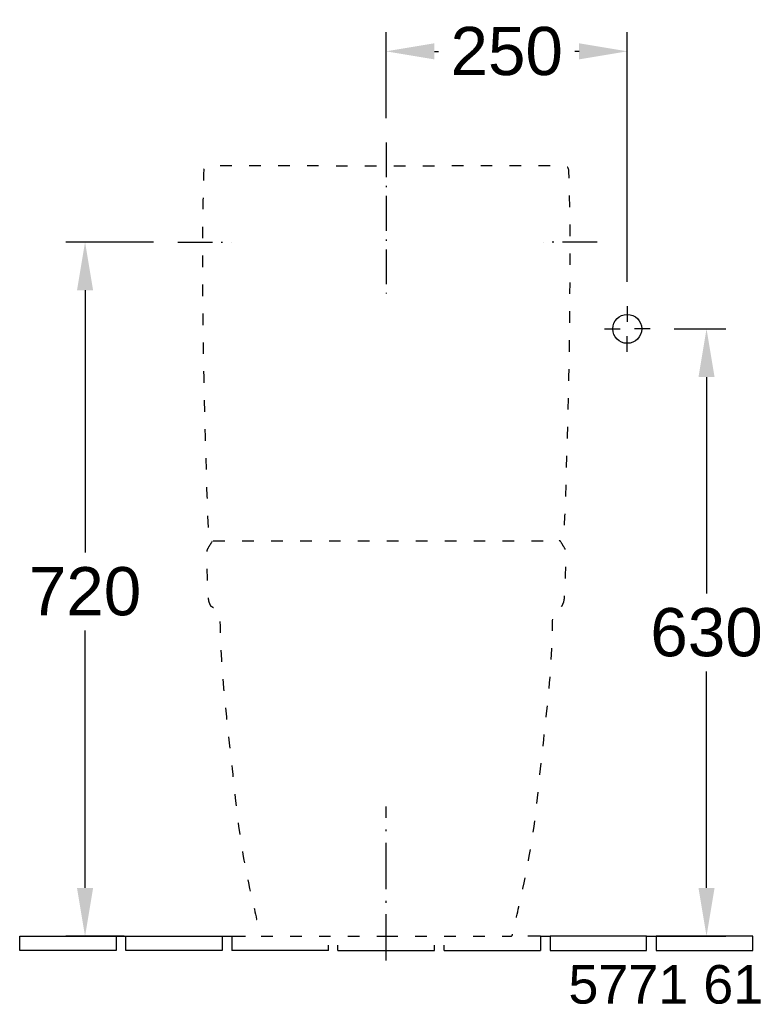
# Model space of a CAD drawing. Extents: x 184 to 7771, y -1169 to 3234.
# Tile 7 of 9: x 4060 to 4829, y 953 to 1974. Entities that reach past the tile are written whole.
import ezdxf

# ---------------------------------------------------------------- set-up
doc = ezdxf.new("R2010")
doc.units = 0
doc.linetypes.add('ACAD_ISO03W100', pattern=[30, 12, -18])
doc.linetypes.add('ACAD_ISO10W100', pattern=[18.5, 12, -3, 0.5, -3])
doc.layers.get('Defpoints').update_dxf_attribs({"linetype": 'CONTINUOUS'})
for name, color, linetype in [('INST', 4, 'CONTINUOUS'), ('INST_Abfluss', 7, 'CONTINUOUS'), ('INST_Bemassung', 7, 'CONTINUOUS'), ('INST_Fliesen', 2, 'CONTINUOUS'), ('INST_Text_Deu', 7, 'CONTINUOUS')]:
    doc.layers.add(name, color=color, linetype=linetype)
doc.styles.get("Standard").update_dxf_attribs({"font": 'arial.ttf'})
doc.styles.add('STYL2', font='arial.ttf')
doc.dimstyles.get("Standard").update_dxf_attribs({"dimscale": 0, "dimtxt": 50, "dimasz": 50, "dimexe": 20, "dimexo": 25, "dimgap": 15, "dimtad": 0, "dimtih": 1, "dimtoh": 1, "dimdec": 0, "dimdsep": 46, "dimtxsty": 'STYL2', "dimcen": 3, "dimclrd": 256, "dimclre": 256, "dimclrt": 256, "dimadec": 0, "dimazin": 0, "dimtfac": 1, "dimtdec": 0, "dimtofl": 0, "dimtmove": 0, "dimatfit": 3, "dimfxl": 1, "dimtolj": 1, "dimtzin": 0, "dimarcsym": 0})

# ---------------------------------------------------------------- blocks, each defined once
blk = doc.blocks.new('*D90')
at = {"layer": 'Defpoints', "color": 0, "linetype": 'Continuous'}
for p in [(4223.853799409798, 1743.024905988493), (4127.816378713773, 1023.265865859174), (4193.354071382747, 1023.265865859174)]:
    blk.add_point(p, dxfattribs=at)
at = {"layer": 'INST_Bemassung', "linetype": 'Continuous', "lineweight": -2}
for p, q in [((4198.853799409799, 1743.024905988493), (4107.816378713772, 1743.024905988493)), ((4127.816378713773, 1693.024905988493), (4127.816378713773, 1421.174035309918)), ((4127.816378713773, 1073.265865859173), (4127.816378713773, 1340.116736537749)), ((4168.354071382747, 1023.265865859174), (4107.816378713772, 1023.265865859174))]:
    blk.add_line(p, q, dxfattribs=at)
at = {"layer": 'INST_Bemassung', "linetype": 'Continuous'}
for points in [[(4119.48304538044, 1693.024905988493), (4136.149712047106, 1693.024905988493), (4127.816378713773, 1743.024905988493)], [(4119.48304538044, 1073.265865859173), (4136.149712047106, 1073.265865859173), (4127.816378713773, 1023.265865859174)]]:
    blk.add_solid(points, dxfattribs=at)
at = {"layer": 'INST_Bemassung', "linetype": 'Continuous', "insert": (4127.816378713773, 1380.645385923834), "char_height": 50, "attachment_point": 5, "style": 'STYL2'}
blk.add_mtext('\\A1;720', dxfattribs=at)
blk = doc.blocks.new('*D91')
at = {"layer": 'Defpoints', "color": 0, "linetype": 'Continuous'}
for p in [(4713.623483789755, 1653.024905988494), (4694.063964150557, 1023.265865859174), (4772.126690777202, 1023.265865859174)]:
    blk.add_point(p, dxfattribs=at)
at = {"layer": 'INST_Bemassung', "linetype": 'Continuous', "lineweight": -2}
for p, q in [((4738.623483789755, 1653.024905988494), (4792.126690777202, 1653.024905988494)), ((4772.126690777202, 1603.024905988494), (4772.126690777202, 1378.691088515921)), ((4772.126690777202, 1073.265865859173), (4772.126690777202, 1297.599683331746)), ((4719.063964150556, 1023.265865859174), (4792.126690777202, 1023.265865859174))]:
    blk.add_line(p, q, dxfattribs=at)
at = {"layer": 'INST_Bemassung', "linetype": 'Continuous'}
for points in [[(4763.793357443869, 1603.024905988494), (4780.460024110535, 1603.024905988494), (4772.126690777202, 1653.024905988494)], [(4763.793357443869, 1073.265865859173), (4780.460024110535, 1073.265865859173), (4772.126690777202, 1023.265865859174)]]:
    blk.add_solid(points, dxfattribs=at)
at = {"layer": 'INST_Bemassung', "linetype": 'Continuous', "insert": (4772.126690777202, 1338.145385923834), "char_height": 50, "attachment_point": 5, "style": 'STYL2'}
blk.add_mtext('\\A1;630', dxfattribs=at)
blk = doc.blocks.new('*D92')
at = {"layer": 'Defpoints', "color": 0, "linetype": 'Continuous'}
for p in [(4689.930882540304, 1940.807356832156), (4439.971317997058, 1846.348144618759), (4689.930882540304, 1676.717507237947)]:
    blk.add_point(p, dxfattribs=at)
at = {"layer": 'INST_Bemassung', "linetype": 'Continuous', "lineweight": -2}
for p, q in [((4439.971317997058, 1871.348144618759), (4439.971317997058, 1960.807356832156)), ((4689.930882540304, 1701.717507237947), (4689.930882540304, 1960.807356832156)), ((4489.971317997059, 1940.807356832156), (4494.37470190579, 1940.807356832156)), ((4639.930882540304, 1940.807356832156), (4635.527498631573, 1940.807356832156))]:
    blk.add_line(p, q, dxfattribs=at)
at = {"layer": 'INST_Bemassung', "linetype": 'Continuous'}
for points in [[(4489.971317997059, 1949.140690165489), (4489.971317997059, 1932.474023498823), (4439.971317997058, 1940.807356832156)], [(4639.930882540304, 1949.140690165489), (4639.930882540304, 1932.474023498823), (4689.930882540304, 1940.807356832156)]]:
    blk.add_solid(points, dxfattribs=at)
at = {"layer": 'INST_Bemassung', "linetype": 'Continuous', "insert": (4564.951100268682, 1940.807356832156), "char_height": 50, "attachment_point": 5, "style": 'STYL2'}
blk.add_mtext('\\A1;250', dxfattribs=at)

msp = doc.modelspace()

# ---------------------------------------------------------------- linework, layer by layer
at = {"layer": 'INST', "color": 1, "linetype": 'ACAD_ISO10W100', "ltscale": 4}
msp.add_line((4439.971317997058, 997.9987161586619), (4439.971317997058, 1157.81849870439), dxfattribs=at)
at = {"layer": 'INST', "color": 4, "linetype": 'ACAD_ISO03W100', "flags": 128}
msp.add_lwpolyline([(4440.134982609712, 1023.265865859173), (4569.04230438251, 1023.265823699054, 0.3566401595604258), (4570.986032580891, 1024.790691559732, -0.000868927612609), (4580.534499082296, 1067.062192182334, 0.0292394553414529), (4596.178244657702, 1160.76122145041, -0.0007664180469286), (4606.63709328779, 1256.775695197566, 0.0232961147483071), (4612.601934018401, 1350.656326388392), (4612.704698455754, 1356.748257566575, -0.05932270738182), (4613.174225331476, 1359.470972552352, -0.1324451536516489), (4614.624075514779, 1361.821827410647, -0.1311234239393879), (4618.010018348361, 1363.645489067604, 0.0553202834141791), (4619.726186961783, 1364.259939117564, 0.0513032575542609), (4622.178810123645, 1365.786903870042, 0.1313214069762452), (4622.807331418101, 1366.61321847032, 0.0066041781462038), (4623.765644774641, 1369.041277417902, 0.088872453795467), (4624.862479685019, 1374.888512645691, 0.0174216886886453), (4626.341715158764, 1420.358879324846, 0.1550380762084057), (4624.96420357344, 1425.737180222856, -0.0095446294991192), (4621.178606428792, 1432.062946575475, 0.1838129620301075), (4619.613856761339, 1433.346636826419), (4619.502946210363, 1433.383819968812), (4619.540018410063, 1433.501996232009, 0.3805845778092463), (4624.535700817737, 1438.297777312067, 0.0110260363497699), (4630.742418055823, 1768.508479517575, -0.0034160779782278), (4630.59791926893, 1772.747375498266, -0.0005311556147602), (4629.437103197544, 1817.075112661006, 0.4069656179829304), (4624.444603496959, 1821.942248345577), (4440.135232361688, 1821.885196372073), (4255.825861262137, 1821.942363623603, 0.4069656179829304), (4250.833358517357, 1817.075231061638, -0.0005311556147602), (4249.672514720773, 1772.74749462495, -0.0034160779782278), (4249.52801328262, 1768.508598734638, 0.0110260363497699), (4255.734523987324, 1438.297892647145, 0.3805845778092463), (4260.730203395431, 1433.502108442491), (4260.767275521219, 1433.383932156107), (4260.656364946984, 1433.346749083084, 0.1838129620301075), (4259.091614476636, 1432.063059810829, -0.0095446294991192), (4255.306013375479, 1425.737295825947, 0.1550380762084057), (4253.928498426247, 1420.358995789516, 0.0174216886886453), (4255.407705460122, 1374.888628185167, 0.088872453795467), (4256.504536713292, 1369.041392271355, 0.0066041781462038), (4257.46284855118, 1366.613332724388, 0.1313214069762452), (4258.091369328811, 1365.787017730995, 0.0513032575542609), (4260.543991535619, 1364.260051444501, 0.0553202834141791), (4262.260159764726, 1363.645600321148, -0.1311234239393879), (4265.646101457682, 1361.821936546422, -0.1324451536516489), (4267.095950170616, 1359.471080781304, -0.05932270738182), (4267.565475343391, 1356.748365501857), (4267.668235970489, 1350.6564342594, 0.0232961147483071), (4273.633017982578, 1256.775799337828, -0.0007664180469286), (4284.091806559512, 1160.761319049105, 0.0292394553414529), (4299.735493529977, 1067.06227999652, -0.000868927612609), (4309.283933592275, 1024.790773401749, 0.3566401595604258), (4311.227660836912, 1023.265904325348)], format="xyb", close=True, dxfattribs=at)
msp.add_lwpolyline([(4260.767275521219, 1433.383932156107), (4619.502946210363, 1433.383819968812)], dxfattribs=at)
at = {"layer": 'INST_Abfluss', "color": 1, "linetype": 'ACAD_ISO10W100', "ltscale": 3}
for p, q in [((4439.971317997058, 1846.348144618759), (4439.971317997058, 1689.571502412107)), ((4223.853799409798, 1743.024905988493), (4279.444254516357, 1743.024905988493)), ((4658.756873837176, 1743.024905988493), (4603.166418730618, 1743.024905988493))]:
    msp.add_line(p, q, dxfattribs=at)
at = {"layer": 'INST_Abfluss', "color": 1, "linetype": 'ByBlock', "ltscale": 0.4}
for p, q in [((4689.930882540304, 1676.717507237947), (4689.930882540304, 1660.466949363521)), ((4666.238281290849, 1653.024905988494), (4682.488839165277, 1653.024905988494)), ((4689.930882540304, 1629.332304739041), (4689.930882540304, 1645.582862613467)), ((4713.623483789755, 1653.024905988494), (4697.372925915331, 1653.024905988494))]:
    msp.add_line(p, q, dxfattribs=at)
at = {"layer": 'INST_Abfluss', "color": 2}
msp.add_circle((4689.930882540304, 1653.024905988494), 15, dxfattribs=at)
at = {"layer": 'INST_Fliesen'}
for p, q in [((4060.053150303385, 1023.265865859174), (4160.053150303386, 1023.265865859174)), ((4060.053150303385, 1008.265865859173), (4060.053150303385, 1023.265865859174)), ((4160.053150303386, 1023.265865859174), (4160.053150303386, 1008.265865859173)), ((4160.053150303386, 1023.265865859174), (4170.053150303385, 1023.265865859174)), ((4170.053150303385, 1023.265865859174), (4270.053150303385, 1023.265865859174)), ((4170.053150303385, 1008.265865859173), (4170.053150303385, 1023.265865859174)), ((4270.053150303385, 1023.265865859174), (4270.053150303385, 1008.265865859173)), ((4270.053150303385, 1023.265865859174), (4280.053150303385, 1023.265865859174)), ((4280.053150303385, 1023.265865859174), (4294.226987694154, 1023.265865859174)), ((4280.053150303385, 1023.265865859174), (4280.053150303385, 1008.265865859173)), ((4600.053150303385, 1023.265865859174), (4586.892382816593, 1023.265865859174)), ((4600.053150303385, 1023.265865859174), (4600.053150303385, 1008.265865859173)), ((4600.053150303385, 1023.265865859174), (4610.053150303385, 1023.265865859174)), ((4710.053150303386, 1023.265865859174), (4610.053150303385, 1023.265865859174)), ((4610.053150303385, 1023.265865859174), (4610.053150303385, 1008.265865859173)), ((4710.053150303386, 1008.265865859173), (4710.053150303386, 1023.265865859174)), ((4710.053150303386, 1023.265865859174), (4720.053150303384, 1023.265865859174)), ((4820.053150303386, 1023.265865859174), (4720.053150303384, 1023.265865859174)), ((4720.053150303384, 1023.265865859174), (4720.053150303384, 1008.265865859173)), ((4820.053150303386, 1008.265865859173), (4820.053150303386, 1023.265865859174)), ((4380.053150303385, 1008.265865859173), (4380.053150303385, 1014.074841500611)), ((4390.053150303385, 1008.265865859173), (4390.053150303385, 1014.074841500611)), ((4490.053150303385, 1008.265865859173), (4490.053150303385, 1014.074841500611)), ((4500.053150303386, 1008.265865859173), (4500.053150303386, 1014.074841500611)), ((4123.621855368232, 1008.265865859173), (4060.053150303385, 1008.265865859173)), ((4160.053150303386, 1008.265865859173), (4123.621855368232, 1008.265865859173)), ((4270.053150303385, 1008.265865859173), (4170.053150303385, 1008.265865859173)), ((4380.053150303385, 1008.265865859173), (4280.053150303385, 1008.265865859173)), ((4390.053150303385, 1008.265865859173), (4490.053150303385, 1008.265865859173)), ((4500.053150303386, 1008.265865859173), (4600.053150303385, 1008.265865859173)), ((4610.053150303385, 1008.265865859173), (4710.053150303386, 1008.265865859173)), ((4720.053150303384, 1008.265865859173), (4820.053150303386, 1008.265865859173))]:
    msp.add_line(p, q, dxfattribs=at)

# ---------------------------------------------------------------- texts
at = {"layer": 'INST_Text_Deu', "linetype": 'Continuous', "insert": (4628.931648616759, 993.3364167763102), "char_height": 40, "attachment_point": 1}
msp.add_mtext_dynamic_manual_height_columns('5771 61', width=254.0894171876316, gutter_width=1025.054979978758, heights=[0], dxfattribs=at)

# ---------------------------------------------------------------- dimensions: what is measured, and where the dimension line sits
at = {"layer": 'INST_Bemassung', "linetype": 'Continuous'}
dim = msp.add_linear_dim(base=(4689.930882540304, 1940.807356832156), p1=(4439.971317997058, 1846.348144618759), p2=(4689.930882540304, 1676.717507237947), dimstyle='STANDARD', override={"dimscale": 1, "dimtxt": 50, "dimtmove": 0}, dxfattribs=at)
dim.commit()
dim.dimension.update_dxf_attribs({"geometry": '*D92', "text_midpoint": (4564.951100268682, 1940.807356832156), "dimtype": 160})
dim = msp.add_linear_dim(base=(4127.816378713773, 1023.265865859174), p1=(4223.853799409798, 1743.024905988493), p2=(4193.354071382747, 1023.265865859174), angle=90, text='720', dimstyle='STANDARD', override={"dimscale": 1, "dimtxt": 50, "dimtmove": 0}, dxfattribs=at)
dim.commit()
dim.dimension.update_dxf_attribs({"geometry": '*D90', "text_midpoint": (4127.816378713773, 1380.645385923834), "dimtype": 160})
dim = msp.add_linear_dim(base=(4772.126690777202, 1023.265865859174), p1=(4713.623483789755, 1653.024905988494), p2=(4694.063964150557, 1023.265865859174), angle=90, dimstyle='STANDARD', override={"dimscale": 1, "dimtxt": 50, "dimtmove": 0}, dxfattribs=at)
dim.commit()
dim.dimension.update_dxf_attribs({"geometry": '*D91', "text_midpoint": (4772.126690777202, 1338.145385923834), "dimtype": 160})

doc.saveas('drawing.dxf')
